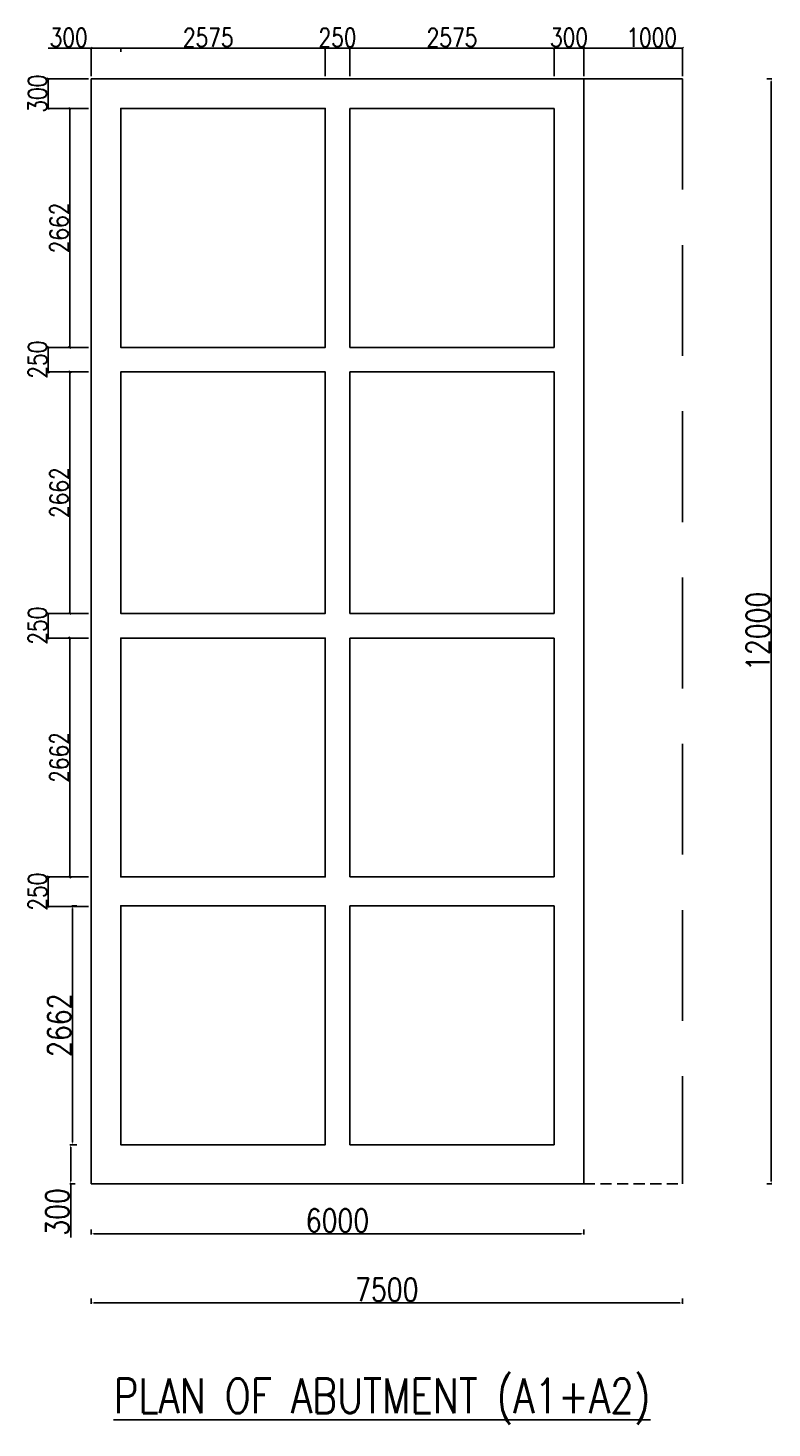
# Model space of a CAD drawing. Header units: metres. Extents: x -1840 to 884, y 14 to 537.
# Tile 1 of 10: x -1840 to -1797, y 237 to 317. Entities that reach past the tile are written whole.
import ezdxf

# ---------------------------------------------------------------- set-up
doc = ezdxf.new("R2010")
doc.units = ezdxf.units.M
doc.header["$LTSCALE"] = 0.1
doc.header["$PDMODE"] = 34
doc.header["$PDSIZE"] = 0.25
doc.linetypes.add('DASHEDX2', pattern=[38.1, 25.4, -12.7])
doc.linetypes.add('HIDDEN', pattern=[9.525, 6.35, -3.175])
doc.layers.add('ABUTEMENT', color=7, linetype='Continuous')
doc.layers.add('TEXT', color=7, linetype='Continuous')
doc.styles.add('ROMANS', font='romans.shx', dxfattribs={"width": 0.8})
doc.dimstyles.new('1-100', dxfattribs={"dimscale": 0.8, "dimtxt": 0.2, "dimasz": 0.15, "dimexe": 0.05, "dimexo": 0.2, "dimgap": 0.1, "dimtad": 1, "dimdec": 0, "dimlfac": 1000, "dimzin": 1, "dimdsep": 46, "dimtxsty": 'ROMANS', "dimblk": 'OBLIQUE', "dimcen": 0.2, "dimadec": 0, "dimazin": 0, "dimtfac": 1, "dimtdec": 0, "dimtmove": 0, "dimatfit": 3, "dimldrblk": 'OPEN30', "dimfxl": 1, "dimarcsym": 0})

# ---------------------------------------------------------------- blocks, each defined once
blk = doc.blocks.new('_Oblique')
at = {"color": 0, "linetype": 'ByBlock', "lineweight": -2}
blk.add_line((-0.5, -0.5), (0.5, 0.5), dxfattribs=at)
blk = doc.blocks.new('*D208')
at = {"layer": 'ABUTEMENT', "color": 0, "lineweight": -2, "ltscale": 10, "transparency": 16777216}
for p, q in [((-1808.17, 314.591), (-1808.17, 316.227)), ((-1802.524, 316.187), (-1808.17, 316.187)), ((-1802.524, 314.591), (-1802.524, 316.227))]:
    blk.add_line(p, q, dxfattribs=at)
at = {"layer": 'Defpoints', "color": 0, "ltscale": 10, "transparency": 16777216}
for p in [(-1808.17, 316.187), (-1808.17, 314.431), (-1802.524, 314.431)]:
    blk.add_point(p, dxfattribs=at)
at = {"layer": 'ABUTEMENT', "color": 0, "lineweight": -2, "ltscale": 10, "transparency": 16777216, "xscale": 0.12, "yscale": 0.12, "zscale": 0.12, "rotation": 180}
blk.add_blockref('_Oblique', (-1808.17, 316.187), dxfattribs=at)
at = {"layer": 'ABUTEMENT', "color": 0, "lineweight": -2, "ltscale": 10, "transparency": 16777216, "xscale": 0.12, "yscale": 0.12, "zscale": 0.12}
blk.add_blockref('_Oblique', (-1802.524, 316.187), dxfattribs=at)
at = {"layer": 'ABUTEMENT', "color": 0, "ltscale": 10, "transparency": 16777216, "insert": (-1804.28, 316.796), "char_height": 0.52, "attachment_point": 5, "style": 'ROMANS'}
blk.add_mtext('{\\H2.03538x;1000}', dxfattribs=at)
blk = doc.blocks.new('_Open30')
at = {"color": 0, "linetype": 'ByBlock', "lineweight": -2}
for p, q in [((-1, 0.27), (0, 0)), ((0, 0), (-1, -0.27)), ((0, 0), (-1, 0))]:
    blk.add_line(p, q, dxfattribs=at)
blk = doc.blocks.new('*D179')
at = {"layer": 'ABUTEMENT', "color": 0, "lineweight": -2, "ltscale": 10, "transparency": 16777216}
for p, q in [((-1809.863, 314.591), (-1809.863, 316.227)), ((-1809.863, 316.187), (-1808.17, 316.187)), ((-1808.17, 314.591), (-1808.17, 316.227))]:
    blk.add_line(p, q, dxfattribs=at)
at = {"layer": 'Defpoints', "color": 0, "ltscale": 10, "transparency": 16777216}
for p in [(-1808.17, 316.187), (-1809.863, 314.431), (-1808.17, 314.431)]:
    blk.add_point(p, dxfattribs=at)
at = {"layer": 'ABUTEMENT', "color": 0, "lineweight": -2, "ltscale": 10, "transparency": 16777216, "xscale": 0.12, "yscale": 0.12, "zscale": 0.12, "rotation": 180}
blk.add_blockref('_Oblique', (-1809.863, 316.187), dxfattribs=at)
at = {"layer": 'ABUTEMENT', "color": 0, "lineweight": -2, "ltscale": 10, "transparency": 16777216, "xscale": 0.12, "yscale": 0.12, "zscale": 0.12}
blk.add_blockref('_Oblique', (-1808.17, 316.187), dxfattribs=at)
at = {"layer": 'ABUTEMENT', "color": 0, "ltscale": 10, "transparency": 16777216, "insert": (-1809.017, 316.796), "char_height": 0.52, "attachment_point": 5, "style": 'ROMANS'}
blk.add_mtext('{\\H2.03538x;300}', dxfattribs=at)
blk = doc.blocks.new('*D180')
at = {"layer": 'ABUTEMENT', "color": 0, "lineweight": -2, "ltscale": 10, "transparency": 16777216}
for p, q in [((-1821.578, 314.591), (-1821.578, 316.227)), ((-1809.863, 316.187), (-1821.578, 316.187)), ((-1809.863, 314.591), (-1809.863, 316.227))]:
    blk.add_line(p, q, dxfattribs=at)
at = {"layer": 'Defpoints', "color": 0, "ltscale": 10, "transparency": 16777216}
for p in [(-1821.578, 316.187), (-1821.578, 314.431), (-1809.863, 314.431)]:
    blk.add_point(p, dxfattribs=at)
at = {"layer": 'ABUTEMENT', "color": 0, "lineweight": -2, "ltscale": 10, "transparency": 16777216, "xscale": 0.12, "yscale": 0.12, "zscale": 0.12, "rotation": 180}
blk.add_blockref('_Oblique', (-1821.578, 316.187), dxfattribs=at)
at = {"layer": 'ABUTEMENT', "color": 0, "lineweight": -2, "ltscale": 10, "transparency": 16777216, "xscale": 0.12, "yscale": 0.12, "zscale": 0.12}
blk.add_blockref('_Oblique', (-1809.863, 316.187), dxfattribs=at)
at = {"layer": 'ABUTEMENT', "color": 0, "ltscale": 10, "transparency": 16777216, "insert": (-1815.721, 316.796), "char_height": 0.52, "attachment_point": 5, "style": 'ROMANS'}
blk.add_mtext('{\\H2.03538x;2575}', dxfattribs=at)
blk = doc.blocks.new('*D181')
at = {"layer": 'ABUTEMENT', "color": 0, "lineweight": -2, "ltscale": 10, "transparency": 16777216}
for p, q in [((-1822.99, 314.591), (-1822.99, 316.227)), ((-1822.99, 316.187), (-1821.578, 316.187)), ((-1821.578, 314.591), (-1821.578, 316.227))]:
    blk.add_line(p, q, dxfattribs=at)
at = {"layer": 'Defpoints', "color": 0, "ltscale": 10, "transparency": 16777216}
for p in [(-1821.578, 316.187), (-1822.99, 314.431), (-1821.578, 314.431)]:
    blk.add_point(p, dxfattribs=at)
at = {"layer": 'ABUTEMENT', "color": 0, "lineweight": -2, "ltscale": 10, "transparency": 16777216, "xscale": 0.12, "yscale": 0.12, "zscale": 0.12, "rotation": 180}
blk.add_blockref('_Oblique', (-1822.99, 316.187), dxfattribs=at)
at = {"layer": 'ABUTEMENT', "color": 0, "lineweight": -2, "ltscale": 10, "transparency": 16777216, "xscale": 0.12, "yscale": 0.12, "zscale": 0.12}
blk.add_blockref('_Oblique', (-1821.578, 316.187), dxfattribs=at)
at = {"layer": 'ABUTEMENT', "color": 0, "ltscale": 10, "transparency": 16777216, "insert": (-1822.284, 316.796), "char_height": 0.36, "attachment_point": 5, "style": 'ROMANS'}
blk.add_mtext('{\\H2.94x;250}', dxfattribs=at)
blk = doc.blocks.new('*D182')
at = {"layer": 'ABUTEMENT', "color": 0, "lineweight": -2, "ltscale": 10, "transparency": 16777216}
for p, q in [((-1836.398, 314.591), (-1836.398, 316.227)), ((-1822.99, 316.187), (-1836.398, 316.187)), ((-1822.99, 314.591), (-1822.99, 316.227))]:
    blk.add_line(p, q, dxfattribs=at)
at = {"layer": 'Defpoints', "color": 0, "ltscale": 10, "transparency": 16777216}
for p in [(-1836.398, 316.187), (-1836.398, 314.431), (-1822.99, 314.431)]:
    blk.add_point(p, dxfattribs=at)
at = {"layer": 'ABUTEMENT', "color": 0, "lineweight": -2, "ltscale": 10, "transparency": 16777216, "xscale": 0.12, "yscale": 0.12, "zscale": 0.12, "rotation": 180}
blk.add_blockref('_Oblique', (-1836.398, 316.187), dxfattribs=at)
at = {"layer": 'ABUTEMENT', "color": 0, "lineweight": -2, "ltscale": 10, "transparency": 16777216, "xscale": 0.12, "yscale": 0.12, "zscale": 0.12}
blk.add_blockref('_Oblique', (-1822.99, 316.187), dxfattribs=at)
at = {"layer": 'ABUTEMENT', "color": 0, "ltscale": 10, "transparency": 16777216, "insert": (-1829.694, 316.796), "char_height": 0.52, "attachment_point": 5, "style": 'ROMANS'}
blk.add_mtext('{\\H2.03538x;2575}', dxfattribs=at)
blk = doc.blocks.new('*D183')
at = {"layer": 'ABUTEMENT', "color": 0, "lineweight": -2, "ltscale": 10, "transparency": 16777216}
for p, q in [((-1836.558, 314.431), (-1838.902, 314.431)), ((-1838.862, 314.431), (-1838.862, 312.737)), ((-1836.558, 312.737), (-1838.902, 312.737))]:
    blk.add_line(p, q, dxfattribs=at)
at = {"layer": 'Defpoints', "color": 0, "ltscale": 10, "transparency": 16777216}
for p in [(-1836.398, 314.431), (-1838.862, 312.737), (-1836.398, 312.737)]:
    blk.add_point(p, dxfattribs=at)
at = {"layer": 'ABUTEMENT', "color": 0, "lineweight": -2, "ltscale": 10, "transparency": 16777216, "xscale": 0.12, "yscale": 0.12, "zscale": 0.12}
for p, rotation in [((-1838.862, 314.431), 90), ((-1838.862, 312.737), 270)]:
    blk.add_blockref('_Oblique', p, dxfattribs=dict(at, rotation=rotation))
at = {"layer": 'ABUTEMENT', "color": 0, "ltscale": 10, "transparency": 16777216, "insert": (-1839.471, 313.584), "char_height": 0.52, "attachment_point": 5, "rotation": 90, "style": 'ROMANS'}
blk.add_mtext('{\\H2.03538x;300}', dxfattribs=at)
blk = doc.blocks.new('*D184')
at = {"layer": 'ABUTEMENT', "color": 0, "lineweight": -2, "ltscale": 10, "transparency": 16777216}
for p, q in [((-1836.558, 312.737), (-1837.661, 312.737)), ((-1837.621, 312.737), (-1837.621, 299.046)), ((-1836.558, 299.046), (-1837.661, 299.046))]:
    blk.add_line(p, q, dxfattribs=at)
at = {"layer": 'Defpoints', "color": 0, "ltscale": 10, "transparency": 16777216}
for p in [(-1836.398, 312.737), (-1837.621, 299.046), (-1836.398, 299.046)]:
    blk.add_point(p, dxfattribs=at)
at = {"layer": 'ABUTEMENT', "color": 0, "lineweight": -2, "ltscale": 10, "transparency": 16777216, "xscale": 0.12, "yscale": 0.12, "zscale": 0.12}
for p, rotation in [((-1837.621, 312.737), 90), ((-1837.621, 299.046), 270)]:
    blk.add_blockref('_Oblique', p, dxfattribs=dict(at, rotation=rotation))
at = {"layer": 'ABUTEMENT', "color": 0, "ltscale": 10, "transparency": 16777216, "insert": (-1838.231, 305.892), "char_height": 0.52, "attachment_point": 5, "rotation": 90, "style": 'ROMANS'}
blk.add_mtext('{\\H2.03538x;2662}', dxfattribs=at)
blk = doc.blocks.new('*D185')
at = {"layer": 'ABUTEMENT', "color": 0, "lineweight": -2, "ltscale": 10, "transparency": 16777216}
for p, q in [((-1836.558, 299.046), (-1838.902, 299.046)), ((-1838.862, 299.046), (-1838.862, 297.634)), ((-1836.558, 297.634), (-1838.902, 297.634))]:
    blk.add_line(p, q, dxfattribs=at)
at = {"layer": 'Defpoints', "color": 0, "ltscale": 10, "transparency": 16777216}
for p in [(-1836.398, 299.046), (-1838.862, 297.634), (-1836.398, 297.634)]:
    blk.add_point(p, dxfattribs=at)
at = {"layer": 'ABUTEMENT', "color": 0, "lineweight": -2, "ltscale": 10, "transparency": 16777216, "xscale": 0.12, "yscale": 0.12, "zscale": 0.12}
for p, rotation in [((-1838.862, 299.046), 90), ((-1838.862, 297.634), 270)]:
    blk.add_blockref('_Oblique', p, dxfattribs=dict(at, rotation=rotation))
at = {"layer": 'ABUTEMENT', "color": 0, "ltscale": 10, "transparency": 16777216, "insert": (-1839.471, 298.34), "char_height": 0.52, "attachment_point": 5, "rotation": 90, "style": 'ROMANS'}
blk.add_mtext('{\\H2.03538x;250}', dxfattribs=at)
blk = doc.blocks.new('*D186')
at = {"layer": 'ABUTEMENT', "color": 0, "lineweight": -2, "ltscale": 10, "transparency": 16777216}
for p, q in [((-1836.558, 283.802), (-1838.902, 283.802)), ((-1838.862, 283.802), (-1838.862, 282.391)), ((-1836.558, 282.391), (-1838.902, 282.391))]:
    blk.add_line(p, q, dxfattribs=at)
at = {"layer": 'Defpoints', "color": 0, "ltscale": 10, "transparency": 16777216}
for p in [(-1836.398, 283.802), (-1838.862, 282.391), (-1836.398, 282.391)]:
    blk.add_point(p, dxfattribs=at)
at = {"layer": 'ABUTEMENT', "color": 0, "lineweight": -2, "ltscale": 10, "transparency": 16777216, "xscale": 0.12, "yscale": 0.12, "zscale": 0.12}
for p, rotation in [((-1838.862, 283.802), 90), ((-1838.862, 282.391), 270)]:
    blk.add_blockref('_Oblique', p, dxfattribs=dict(at, rotation=rotation))
at = {"layer": 'ABUTEMENT', "color": 0, "ltscale": 10, "transparency": 16777216, "insert": (-1839.471, 283.097), "char_height": 0.52, "attachment_point": 5, "rotation": 90, "style": 'ROMANS'}
blk.add_mtext('{\\H2.03538x;250}', dxfattribs=at)
blk = doc.blocks.new('*D187')
at = {"layer": 'ABUTEMENT', "color": 0, "lineweight": -2, "ltscale": 10, "transparency": 16777216}
for p, q in [((-1836.558, 297.634), (-1837.661, 297.634)), ((-1837.621, 283.802), (-1837.621, 297.634)), ((-1836.558, 283.802), (-1837.661, 283.802))]:
    blk.add_line(p, q, dxfattribs=at)
at = {"layer": 'Defpoints', "color": 0, "ltscale": 10, "transparency": 16777216}
for p in [(-1837.621, 297.634), (-1836.398, 297.634), (-1836.398, 283.802)]:
    blk.add_point(p, dxfattribs=at)
at = {"layer": 'ABUTEMENT', "color": 0, "lineweight": -2, "ltscale": 10, "transparency": 16777216, "xscale": 0.12, "yscale": 0.12, "zscale": 0.12}
for p, rotation in [((-1837.621, 297.634), 90), ((-1837.621, 283.802), 270)]:
    blk.add_blockref('_Oblique', p, dxfattribs=dict(at, rotation=rotation))
at = {"layer": 'ABUTEMENT', "color": 0, "ltscale": 10, "transparency": 16777216, "insert": (-1838.231, 290.718), "char_height": 0.52, "attachment_point": 5, "rotation": 90, "style": 'ROMANS'}
blk.add_mtext('{\\H2.03538x;2662}', dxfattribs=at)
blk = doc.blocks.new('*D188')
at = {"layer": 'ABUTEMENT', "color": 0, "lineweight": -2, "ltscale": 10, "transparency": 16777216}
for p, q in [((-1836.558, 282.391), (-1837.661, 282.391)), ((-1837.621, 282.391), (-1837.621, 268.7)), ((-1836.558, 268.7), (-1837.661, 268.7))]:
    blk.add_line(p, q, dxfattribs=at)
at = {"layer": 'Defpoints', "color": 0, "ltscale": 10, "transparency": 16777216}
for p in [(-1836.398, 282.391), (-1837.621, 268.7), (-1836.398, 268.7)]:
    blk.add_point(p, dxfattribs=at)
at = {"layer": 'ABUTEMENT', "color": 0, "lineweight": -2, "ltscale": 10, "transparency": 16777216, "xscale": 0.12, "yscale": 0.12, "zscale": 0.12}
for p, rotation in [((-1837.621, 282.391), 90), ((-1837.621, 268.7), 270)]:
    blk.add_blockref('_Oblique', p, dxfattribs=dict(at, rotation=rotation))
at = {"layer": 'ABUTEMENT', "color": 0, "ltscale": 10, "transparency": 16777216, "insert": (-1838.231, 275.546), "char_height": 0.52, "attachment_point": 5, "rotation": 90, "style": 'ROMANS'}
blk.add_mtext('{\\H2.03538x;2662}', dxfattribs=at)
blk = doc.blocks.new('*D189')
at = {"layer": 'ABUTEMENT', "color": 0, "lineweight": -2, "ltscale": 10, "transparency": 16777216}
for p, q in [((-1836.558, 268.7), (-1838.902, 268.7)), ((-1838.862, 268.7), (-1838.862, 267.007)), ((-1836.558, 267.007), (-1838.902, 267.007))]:
    blk.add_line(p, q, dxfattribs=at)
at = {"layer": 'Defpoints', "color": 0, "ltscale": 10, "transparency": 16777216}
for p in [(-1836.398, 268.7), (-1838.862, 267.007), (-1836.398, 267.007)]:
    blk.add_point(p, dxfattribs=at)
at = {"layer": 'ABUTEMENT', "color": 0, "lineweight": -2, "ltscale": 10, "transparency": 16777216, "xscale": 0.12, "yscale": 0.12, "zscale": 0.12}
for p, rotation in [((-1838.862, 268.7), 90), ((-1838.862, 267.007), 270)]:
    blk.add_blockref('_Oblique', p, dxfattribs=dict(at, rotation=rotation))
at = {"layer": 'ABUTEMENT', "color": 0, "ltscale": 10, "transparency": 16777216, "insert": (-1839.471, 267.854), "char_height": 0.52, "attachment_point": 5, "rotation": 90, "style": 'ROMANS'}
blk.add_mtext('{\\H2.03538x;250}', dxfattribs=at)
blk = doc.blocks.new('*D207')
at = {"color": 0, "linetype": 'DASHEDX2', "lineweight": -2, "transparency": 16777216}
for p, q in [((-1836.398, 316.187), (-1838.855, 316.187)), ((-1836.398, 315.987), (-1836.398, 316.227)), ((-1834.824, 316.187), (-1836.278, 316.187)), ((-1834.704, 315.987), (-1834.704, 316.227))]:
    blk.add_line(p, q, dxfattribs=at)
at = {"color": 0, "linetype": 'DASHEDX2', "transparency": 16777216}
for points in [[(-1836.278, 316.207), (-1836.278, 316.167), (-1836.398, 316.187)], [(-1834.824, 316.207), (-1834.824, 316.167), (-1834.704, 316.187)]]:
    blk.add_solid(points, dxfattribs=at)
at = {"layer": 'Defpoints', "color": 0, "linetype": 'DASHEDX2', "transparency": 16777216}
for p in [(-1836.398, 316.187), (-1836.398, 312.737), (-1834.704, 312.737)]:
    blk.add_point(p, dxfattribs=at)
at = {"color": 0, "linetype": 'DASHEDX2', "transparency": 16777216, "insert": (-1837.687, 316.796), "char_height": 0.16, "attachment_point": 5, "style": 'ROMANS'}
blk.add_mtext('{\\H6.615x;300}', dxfattribs=at)
blk = doc.blocks.new('*D204')
at = {"color": 0, "linetype": 'Continuous', "lineweight": -2, "transparency": 16777216}
for p, q in [((-1797.69, 314.431), (-1797.39, 314.431)), ((-1797.44, 314.281), (-1797.44, 251.268)), ((-1797.69, 251.118), (-1797.39, 251.118))]:
    blk.add_line(p, q, dxfattribs=at)
at = {"color": 0, "linetype": 'Continuous', "transparency": 16777216}
for points in [[(-1797.465, 314.281), (-1797.415, 314.281), (-1797.44, 314.431)], [(-1797.465, 251.268), (-1797.415, 251.268), (-1797.44, 251.118)]]:
    blk.add_solid(points, dxfattribs=at)
at = {"layer": 'Defpoints', "color": 0, "linetype": 'Continuous', "transparency": 16777216}
for p in [(-1802.524, 314.431), (-1802.524, 251.118), (-1797.44, 251.118)]:
    blk.add_point(p, dxfattribs=at)
at = {"color": 0, "linetype": 'Continuous', "transparency": 16777216, "insert": (-1798.201, 282.775), "char_height": 0.55, "attachment_point": 5, "rotation": 90, "style": 'ROMANS'}
blk.add_mtext('{\\H2.40545x;12000}', dxfattribs=at)
blk = doc.blocks.new('*D205')
at = {"color": 0, "linetype": 'Continuous', "lineweight": -2, "transparency": 16777216}
for p, q in [((-1836.398, 248.506), (-1836.398, 248.206)), ((-1836.248, 248.256), (-1808.324, 248.256)), ((-1808.174, 248.506), (-1808.174, 248.206))]:
    blk.add_line(p, q, dxfattribs=at)
at = {"color": 0, "linetype": 'Continuous', "transparency": 16777216}
for points in [[(-1836.248, 248.281), (-1836.248, 248.231), (-1836.398, 248.256)], [(-1808.324, 248.281), (-1808.324, 248.231), (-1808.174, 248.256)]]:
    blk.add_solid(points, dxfattribs=at)
at = {"layer": 'Defpoints', "color": 0, "linetype": 'Continuous', "transparency": 16777216}
for p in [(-1836.398, 251.118), (-1808.174, 251.118), (-1808.174, 248.256)]:
    blk.add_point(p, dxfattribs=at)
at = {"color": 0, "linetype": 'Continuous', "transparency": 16777216, "insert": (-1822.286, 249.017), "char_height": 0.55, "attachment_point": 5, "style": 'ROMANS'}
blk.add_mtext('{\\H2.40545x;6000}', dxfattribs=at)
blk = doc.blocks.new('*D191')
at = {"color": 0, "linetype": 'Continuous', "lineweight": -2, "transparency": 16777216}
for p, q in [((-1836.398, 244.544), (-1836.398, 244.244)), ((-1836.248, 244.294), (-1802.674, 244.294)), ((-1802.524, 244.544), (-1802.524, 244.244))]:
    blk.add_line(p, q, dxfattribs=at)
at = {"color": 0, "linetype": 'Continuous', "transparency": 16777216}
for points in [[(-1836.248, 244.319), (-1836.248, 244.269), (-1836.398, 244.294)], [(-1802.674, 244.319), (-1802.674, 244.269), (-1802.524, 244.294)]]:
    blk.add_solid(points, dxfattribs=at)
at = {"layer": 'Defpoints', "color": 0, "linetype": 'Continuous', "transparency": 16777216}
for p in [(-1836.398, 251.118), (-1802.524, 251.118), (-1802.524, 244.294)]:
    blk.add_point(p, dxfattribs=at)
at = {"color": 0, "linetype": 'Continuous', "transparency": 16777216, "insert": (-1819.461, 245.055), "char_height": 0.55, "attachment_point": 5, "style": 'ROMANS'}
blk.add_mtext('{\\H2.40545x;7500}', dxfattribs=at)
blk = doc.blocks.new('*D192')
at = {"color": 0, "linetype": 'ByBlock', "lineweight": -2, "transparency": 16777216}
for p, q in [((-1837.212, 267.052), (-1837.512, 267.052)), ((-1837.462, 266.902), (-1837.462, 253.511)), ((-1837.212, 253.361), (-1837.512, 253.361))]:
    blk.add_line(p, q, dxfattribs=at)
at = {"color": 0, "linetype": 'ByBlock', "transparency": 16777216}
for points in [[(-1837.487, 266.902), (-1837.437, 266.902), (-1837.462, 267.052)], [(-1837.487, 253.511), (-1837.437, 253.511), (-1837.462, 253.361)]]:
    blk.add_solid(points, dxfattribs=at)
at = {"layer": 'Defpoints', "color": 0, "linetype": 'ByBlock', "transparency": 16777216}
for p in [(-1834.704, 267.052), (-1837.462, 253.361), (-1834.704, 253.361)]:
    blk.add_point(p, dxfattribs=at)
at = {"color": 0, "linetype": 'ByBlock', "transparency": 16777216, "insert": (-1838.224, 260.206), "char_height": 0.55, "attachment_point": 5, "rotation": 90, "style": 'ROMANS'}
blk.add_mtext('{\\H2.40545x;2662}', dxfattribs=at)
blk = doc.blocks.new('*D193')
at = {"color": 0, "linetype": 'ByBlock', "lineweight": -2, "transparency": 16777216}
for p, q in [((-1837.323, 253.361), (-1837.623, 253.361)), ((-1837.573, 253.211), (-1837.573, 251.268)), ((-1837.323, 251.118), (-1837.623, 251.118)), ((-1837.573, 251.118), (-1837.573, 248.047))]:
    blk.add_line(p, q, dxfattribs=at)
at = {"color": 0, "linetype": 'ByBlock', "transparency": 16777216}
for points in [[(-1837.598, 253.211), (-1837.548, 253.211), (-1837.573, 253.361)], [(-1837.598, 251.268), (-1837.548, 251.268), (-1837.573, 251.118)]]:
    blk.add_solid(points, dxfattribs=at)
at = {"layer": 'Defpoints', "color": 0, "linetype": 'ByBlock', "transparency": 16777216}
for p in [(-1834.704, 253.361), (-1837.573, 251.118), (-1836.398, 251.118)]:
    blk.add_point(p, dxfattribs=at)
at = {"color": 0, "linetype": 'ByBlock', "transparency": 16777216, "insert": (-1838.334, 249.507), "char_height": 0.55, "attachment_point": 5, "rotation": 90, "style": 'ROMANS'}
blk.add_mtext('{\\H2.40545x;300}', dxfattribs=at)

msp = doc.modelspace()

# ---------------------------------------------------------------- linework, layer by layer
at = {"linetype": 'Continuous'}
for p, q in [((-1836.3979, 314.4311), (-1836.3979, 251.1182)), ((-1808.1737, 251.1182), (-1808.1737, 314.4311)), ((-1836.3979, 251.1182), (-1808.1737, 251.1182))]:
    msp.add_line(p, q, dxfattribs=at)
at = {"linetype": 'HIDDEN'}
msp.add_line((-1808.1737, 251.1182), (-1802.5241, 251.1182), dxfattribs=at)
at = {"layer": 'ABUTEMENT', "ltscale": 10}
for p, q in [((-1802.5241, 314.4311), (-1808.1698, 314.4311)), ((-1821.5782, 312.7374), (-1821.5782, 299.0457)), ((-1816.1227, 312.7374), (-1821.5782, 312.7374)), ((-1810.9559, 312.7374), (-1821.5782, 312.7374)), ((-1809.8635, 312.7374), (-1810.9559, 312.7374)), ((-1809.8635, 299.0457), (-1809.8635, 312.7374)), ((-1821.5782, 299.0457), (-1810.9559, 299.0457)), ((-1810.9559, 299.0457), (-1809.8635, 299.0457)), ((-1810.9559, 299.0457), (-1809.8635, 299.0457)), ((-1821.5782, 297.6343), (-1821.5782, 283.8025)), ((-1810.9559, 297.6343), (-1821.5782, 297.6343)), ((-1809.8635, 297.6343), (-1810.9559, 297.6343)), ((-1809.8635, 297.6343), (-1810.9559, 297.6343)), ((-1809.8635, 283.8025), (-1809.8635, 297.6343)), ((-1821.5782, 283.8025), (-1810.9559, 283.8025)), ((-1810.9559, 283.8025), (-1809.8635, 283.8025)), ((-1810.9559, 283.8025), (-1809.8635, 283.8025)), ((-1821.5782, 282.3911), (-1821.5782, 268.7004)), ((-1810.9559, 282.3911), (-1821.5782, 282.3911)), ((-1809.8635, 282.3911), (-1810.9559, 282.3911)), ((-1809.8635, 282.3911), (-1810.9559, 282.3911)), ((-1809.8635, 268.7004), (-1809.8635, 282.3911)), ((-1828.6352, 268.7004), (-1823.1798, 268.7004)), ((-1828.6352, 268.7004), (-1822.9896, 268.7004)), ((-1821.5782, 268.7004), (-1818.0129, 268.7004)), ((-1810.9559, 268.7004), (-1809.8635, 268.7004)), ((-1821.5782, 267.0517), (-1821.5782, 253.3611)), ((-1809.8635, 267.0517), (-1821.5782, 267.0517)), ((-1809.8635, 253.3611), (-1809.8635, 267.0517)), ((-1828.6352, 253.3611), (-1823.1798, 253.3611)), ((-1828.6352, 253.3611), (-1822.9896, 253.3611)), ((-1821.5782, 253.3611), (-1818.0129, 253.3611)), ((-1810.9559, 253.3611), (-1809.8635, 253.3611))]:
    msp.add_line(p, q, dxfattribs=at)
at = {"layer": 'ABUTEMENT', "linetype": 'HIDDEN', "ltscale": 10}
for p, q in [((-1808.1698, 314.4311), (-1802.5241, 314.4311)), ((-1802.5241, 314.4311), (-1802.5241, 251.1182))]:
    msp.add_line(p, q, dxfattribs=at)
at = {"layer": 'ABUTEMENT', "ltscale": 10}
for points in [[(-1830.3587, 314.4311), (-1836.3979, 314.4311)], [(-1808.1737, 314.4311), (-1830.3587, 314.4311)], [(-1816.1227, 314.4311), (-1827.4832, 314.4311)], [(-1830.3587, 312.7374), (-1834.7042, 312.7374), (-1834.7042, 299.0457), (-1830.3587, 299.0457)], [(-1830.3587, 312.7374), (-1834.7042, 312.7374)], [(-1830.3587, 299.0457), (-1822.9896, 299.0457), (-1822.9896, 312.7374), (-1830.3587, 312.7374)], [(-1834.7042, 299.0457), (-1830.3587, 299.0457)], [(-1830.3587, 297.6343), (-1834.7042, 297.6343), (-1834.7042, 283.8025), (-1830.3587, 283.8025)], [(-1830.3587, 297.6343), (-1834.7042, 297.6343)], [(-1830.3587, 283.8025), (-1822.9896, 283.8025), (-1822.9896, 297.6343), (-1830.3587, 297.6343)], [(-1834.7042, 283.8025), (-1830.3587, 283.8025)], [(-1830.3587, 282.3911), (-1834.7042, 282.3911), (-1834.7042, 268.7004), (-1830.3587, 268.7004)], [(-1830.3587, 282.3911), (-1834.7042, 282.3911)], [(-1830.3587, 268.7004), (-1822.9896, 268.7004), (-1822.9896, 282.3911), (-1830.3587, 282.3911)], [(-1818.0129, 268.7004), (-1810.9559, 268.7004)], [(-1830.3587, 267.0517), (-1834.7042, 267.0517), (-1834.7042, 253.3611), (-1830.3587, 253.3611)], [(-1830.3587, 253.3611), (-1822.9896, 253.3611), (-1822.9896, 267.0517), (-1830.3587, 267.0517)], [(-1818.0129, 253.3611), (-1810.9559, 253.3611)]]:
    msp.add_lwpolyline(points, dxfattribs=at)

# ---------------------------------------------------------------- texts
at = {"layer": 'TEXT', "insert": (-1819.7342, 238.6445), "char_height": 1.975971, "width": 55.692217, "attachment_point": 5, "style": 'ROMANS'}
msp.add_mtext('{\\LPLAN OF ABUTMENT (A1+A2)}', dxfattribs=at)

# ---------------------------------------------------------------- dimensions: what is measured, and where the dimension line sits
at = {"color": 0, "linetype": 'DASHEDX2'}
dim = msp.add_linear_dim(base=(-1836.3979, 316.1866), p1=(-1834.7042, 312.7374), p2=(-1836.3979, 312.7374), text='{\\H6.615x;300}', dimstyle='1-100', override={"dimfxl": 0.25, "dimfxlon": 1}, dxfattribs=at)
dim.commit()
dim.dimension.update_dxf_attribs({"geometry": '*D207', "text_midpoint": (-1837.6866, 316.7958)})
at = {"linetype": 'Continuous'}
dim = msp.add_linear_dim(base=(-1797.4399, 251.1182), p1=(-1802.5241, 314.4311), p2=(-1802.5241, 251.1182), angle=90, text='{\\H2.40545x;12000}', dimstyle='1-100', override={"dimscale": 1, "dimtxt": 0.55, "dimfxl": 0.25, "dimfxlon": 1}, dxfattribs=at)
dim.commit()
dim.dimension.update_dxf_attribs({"geometry": '*D204', "text_midpoint": (-1798.2014, 282.7746)})
at = {"linetype": 'ByBlock'}
for base, p1, p2, text, picture, middle in [((-1837.4623, 253.3611), (-1834.7042, 267.0517), (-1834.7042, 253.3611), '{\\H2.40545x;2662}', '*D192', (-1838.2238, 260.2064)), ((-1837.5725, 251.1182), (-1834.7042, 253.3611), (-1836.3979, 251.1182), '{\\H2.40545x;300}', '*D193', (-1838.334, 249.5074))]:
    dim = msp.add_linear_dim(base=base, p1=p1, p2=p2, angle=90, text=text, dimstyle='1-100', override={"dimscale": 1, "dimtxt": 0.55, "dimfxl": 0.25, "dimfxlon": 1}, dxfattribs=at)
    dim.commit()
    dim.dimension.update_dxf_attribs({"geometry": picture, "text_midpoint": middle})
at = {"linetype": 'Continuous'}
for base, p2, text, picture, middle in [((-1808.1737, 248.256), (-1808.1737, 251.1182), '{\\H2.40545x;6000}', '*D205', (-1822.2858, 249.0175)), ((-1802.5241, 244.2936), (-1802.5241, 251.1182), '{\\H2.40545x;7500}', '*D191', (-1819.461, 245.0551))]:
    dim = msp.add_linear_dim(base=base, p1=(-1836.3979, 251.1182), p2=p2, text=text, dimstyle='1-100', override={"dimscale": 1, "dimtxt": 0.55, "dimfxl": 0.25, "dimfxlon": 1}, dxfattribs=at)
    dim.commit()
    dim.dimension.update_dxf_attribs({"geometry": picture, "text_midpoint": middle})
at = {"layer": 'ABUTEMENT', "ltscale": 10}
for base, p1, p2, picture, middle in [((-1836.3979, 316.1866), (-1822.9896, 314.4311), (-1836.3979, 314.4311), '*D182', (-1829.6937, 316.7958)), ((-1821.5782, 316.1866), (-1809.8635, 314.4311), (-1821.5782, 314.4311), '*D180', (-1815.7208, 316.7958))]:
    dim = msp.add_linear_dim(base=base, p1=p1, p2=p2, text='{\\H2.03538x;2575}', dimstyle='1-100', override={"dimtxt": 0.65}, dxfattribs=at)
    dim.commit()
    dim.dimension.update_dxf_attribs({"geometry": picture, "text_midpoint": middle})
for base, p1, p2, text, override, picture, middle in [((-1821.5782, 316.1866), (-1822.9896, 314.4311), (-1821.5782, 314.4311), '{\\H2.94x;250}', {"dimtxt": 0.45}, '*D181', (-1822.2839, 316.1866)), ((-1808.1698, 316.1866), (-1809.8635, 314.4311), (-1808.1698, 314.4311), '{\\H2.03538x;300}', {"dimtxt": 0.65}, '*D179', (-1809.0166, 316.1866)), ((-1808.1698, 316.1866), (-1802.5241, 314.4311), (-1808.1698, 314.4311), '{\\H2.03538x;1000}', {"dimtxt": 0.65}, '*D208', (-1804.2801, 316.1866))]:
    dim = msp.add_linear_dim(base=base, p1=p1, p2=p2, text=text, dimstyle='1-100', override=override, dxfattribs=at)
    dim.commit()
    dim.dimension.update_dxf_attribs({"geometry": picture, "text_midpoint": middle, "dimtype": 160})
for base, p1, p2, text, picture, middle in [((-1838.8619, 312.7374), (-1836.3979, 314.4311), (-1836.3979, 312.7374), '{\\H2.03538x;300}', '*D183', (-1838.8619, 313.5842)), ((-1838.8619, 297.6343), (-1836.3979, 299.0457), (-1836.3979, 297.6343), '{\\H2.03538x;250}', '*D185', (-1838.8619, 298.34)), ((-1838.8619, 282.3911), (-1836.3979, 283.8025), (-1836.3979, 282.3911), '{\\H2.03538x;250}', '*D186', (-1838.8619, 283.0968)), ((-1838.8619, 267.0067), (-1836.3979, 268.7004), (-1836.3979, 267.0067), '{\\H2.03538x;250}', '*D189', (-1838.8619, 267.8536))]:
    dim = msp.add_linear_dim(base=base, p1=p1, p2=p2, angle=270, text=text, dimstyle='1-100', override={"dimtxt": 0.65}, dxfattribs=at)
    dim.commit()
    dim.dimension.update_dxf_attribs({"geometry": picture, "text_midpoint": middle, "dimtype": 160})
for base, p1, p2, picture, middle in [((-1837.6213, 299.0457), (-1836.3979, 312.7374), (-1836.3979, 299.0457), '*D184', (-1838.2305, 305.8915)), ((-1837.6213, 297.6343), (-1836.3979, 283.8025), (-1836.3979, 297.6343), '*D187', (-1838.2305, 290.7184)), ((-1837.6213, 268.7004), (-1836.3979, 282.3911), (-1836.3979, 268.7004), '*D188', (-1838.2305, 275.5458))]:
    dim = msp.add_linear_dim(base=base, p1=p1, p2=p2, angle=270, text='{\\H2.03538x;2662}', dimstyle='1-100', override={"dimtxt": 0.65}, dxfattribs=at)
    dim.commit()
    dim.dimension.update_dxf_attribs({"geometry": picture, "text_midpoint": middle})

doc.saveas('drawing.dxf')
